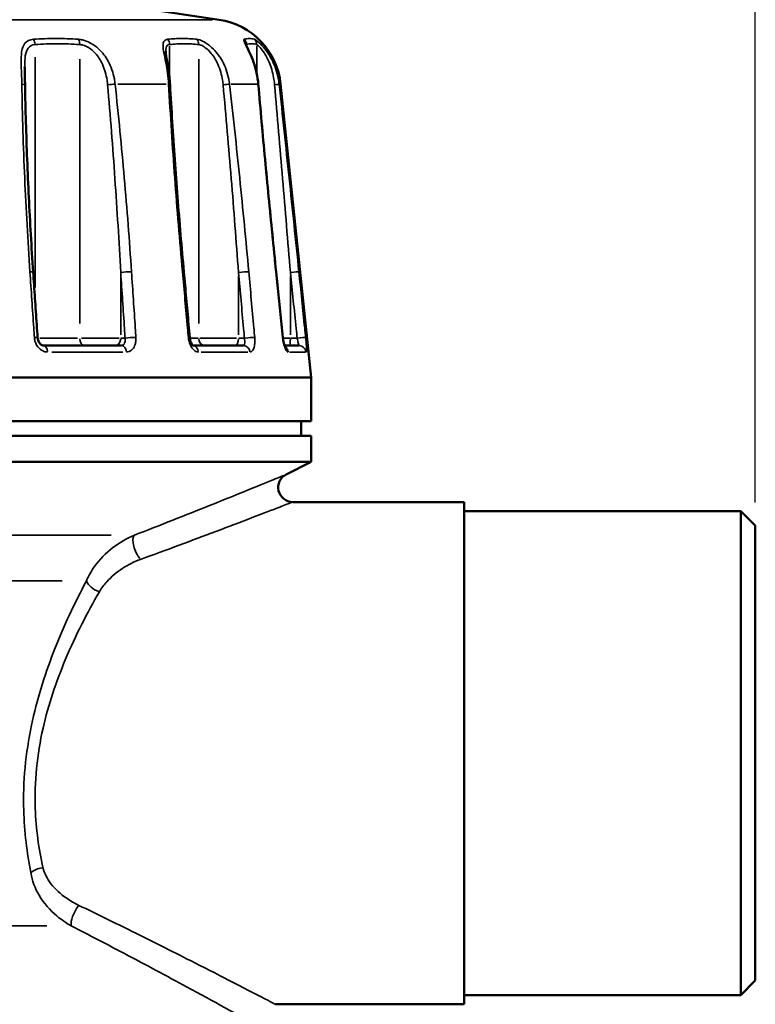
# Model space of a CAD drawing. Header units: millimetres. Extents: x 0 to 896, y -36 to 690.
# Tile 17 of 49: x 176 to 227, y 311 to 378. Entities that reach past the tile are written whole.
import ezdxf

# ---------------------------------------------------------------- set-up
doc = ezdxf.new("R2010")
doc.units = ezdxf.units.MM
for name, color, linetype, lineweight in [('Dimension (ANSI)', 7, 'Continuous', 25), ('Visible (ANSI)', 7, 'Continuous', 50), ('Visible Narrow (ANSI)', 7, 'Continuous', 35)]:
    doc.layers.add(name, color=color, linetype=linetype, lineweight=lineweight)
doc.styles.add('Note Text (ANSI)', font='tahoma.ttf')
doc.dimstyles.new('Default - mm (ANSI)', dxfattribs={"dimtxt": 3.048, "dimasz": 2.5, "dimexe": 3.175, "dimexo": 1.6002, "dimgap": 0.8, "dimtad": 0, "dimtoh": 1, "dimrnd": 1e-08, "dimzin": 4, "dimdsep": 46, "dimtxsty": 'Note Text (ANSI)', "dimcen": 0.09, "dimdle": 10, "dimclrd": 256, "dimclre": 256, "dimclrt": 256, "dimadec": 1, "dimazin": 1, "dimtfac": 1, "dimtofl": 0, "dimtmove": 0, "dimatfit": 3, "dimfxl": 1, "dimtolj": 1, "dimtzin": 4, "dimlwd": -1, "dimlwe": -1, "dimarcsym": 0})

# ---------------------------------------------------------------- blocks, each defined once
blk = doc.blocks.new('*D7')
at = {"layer": 'Defpoints', "color": 0, "transparency": 16777216}
for p in [(226.96, 431.552), (80.96, 343.552), (226.96, 343.552)]:
    blk.add_point(p, dxfattribs=at)
at = {"layer": 'Dimension (ANSI)', "transparency": 16777216}
for p, q in [((80.96, 345.152), (80.96, 434.727)), ((226.96, 345.152), (226.96, 434.727)), ((83.46, 431.552), (147.12, 431.552)), ((224.46, 431.552), (160.8, 431.552))]:
    blk.add_line(p, q, dxfattribs=at)
for points in [[(83.46, 431.969), (83.46, 431.135), (80.96, 431.552)], [(224.46, 431.969), (224.46, 431.135), (226.96, 431.552)]]:
    blk.add_solid(points, dxfattribs=at)
at = {"layer": 'Dimension (ANSI)', "transparency": 16777216, "insert": (147.92, 433.138), "char_height": 3.048, "attachment_point": 1, "style": 'Note Text (ANSI)'}
blk.add_mtext('\\A1;146.00', dxfattribs=at)

msp = doc.modelspace()

# ---------------------------------------------------------------- linework, layer by layer
at = {"layer": 'Visible (ANSI)'}
for p, q in [((163.264, 382.343), (190.131, 378.303)), ((194.361, 373.877), (196.46, 353.727)), ((178.066, 355.927), (183.428, 355.927)), ((188.34, 355.927), (191.8, 355.927)), ((194.632, 355.927), (195.608, 355.927)), ((111.46, 353.727), (196.46, 353.727)), ((196.46, 353.727), (196.46, 350.727)), ((111.46, 350.727), (196.46, 350.727)), ((195.76, 350.727), (195.76, 349.727)), ((111.46, 349.727), (196.46, 349.727)), ((196.46, 349.727), (196.46, 347.927)), ((111.46, 347.927), (196.46, 347.927)), ((194.749, 347.072), (196.46, 347.927)), ((195.196, 345.177), (206.96, 345.177)), ((206.96, 310.677), (206.96, 345.177)), ((206.96, 344.552), (225.96, 344.552)), ((225.96, 311.303), (225.96, 344.552)), ((226.96, 343.552), (225.96, 344.552)), ((226.96, 343.552), (226.96, 312.303)), ((226.96, 312.303), (225.96, 311.303)), ((206.96, 311.303), (225.96, 311.303)), ((194.001, 310.677), (206.96, 310.677))]:
    msp.add_line(p, q, dxfattribs=at)
for centre, radius, start, end in [((189.388, 373.359), 5, 5.94686, 81.44817), ((195.196, 346.177), 1, 116.56505, 270)]:
    msp.add_arc(centre, radius, start, end, dxfattribs=at)
for points, knots in [([(186.767, 373.852), (186.756, 374.041), (186.74, 374.228), (186.699, 374.593), (186.674, 374.772), (186.619, 375.115), (186.59, 375.279), (186.536, 375.583), (186.511, 375.724), (186.476, 375.966), (186.467, 376.068), (186.467, 376.133)], [0, 0, 0, 0, 0.0538892, 0.0538892, 0.1077784, 0.1077784, 0.1616676, 0.1616676, 0.2155568, 0.2155568, 0.2694461, 0.2694461, 0.2694461, 0.2694461]), ([(192.828, 373.868), (192.805, 374.133), (192.764, 374.394), (192.652, 374.901), (192.581, 375.147), (192.422, 375.606), (192.333, 375.821), (192.166, 376.195), (192.087, 376.357), (192.022, 376.501), (192.01, 376.529), (191.994, 376.568), (191.989, 376.581), (191.984, 376.595), (191.983, 376.598), (191.983, 376.598)], [0, 0, 0, 0, 0.0732362, 0.0732362, 0.1464724, 0.1464724, 0.2197087, 0.2197087, 0.2929449, 0.2929449, 0.3143399, 0.3143399, 0.3303941, 0.3303941, 0.3418765, 0.3418765, 0.3418765, 0.3418765]), ([(176.809, 373.833), (176.807, 373.922), (176.805, 374.009), (176.801, 374.183), (176.799, 374.269), (176.794, 374.439), (176.792, 374.523), (176.788, 374.687), (176.786, 374.768), (176.783, 374.926), (176.782, 375.003), (176.782, 375.077)], [0, 0, 0, 0, 0.0262188, 0.0262188, 0.0524376, 0.0524376, 0.0786564, 0.0786564, 0.1048752, 0.1048752, 0.131094, 0.131094, 0.131094, 0.131094]), ([(177.366, 360.971), (177.308, 361.829), (177.254, 362.687), (177.155, 364.403), (177.109, 365.261), (177.026, 366.976), (176.988, 367.834), (176.921, 369.549), (176.892, 370.406), (176.843, 372.12), (176.823, 372.977), (176.809, 373.833)], [0, 0, 0, 0, 0.259218, 0.259218, 0.518435, 0.518435, 0.777653, 0.777653, 1.03687, 1.03687, 1.296088, 1.296088, 1.296088, 1.296088]), ([(187.715, 360.983), (187.637, 361.841), (187.562, 362.7), (187.418, 364.416), (187.348, 365.274), (187.215, 366.991), (187.152, 367.849), (187.031, 369.565), (186.973, 370.423), (186.865, 372.138), (186.814, 372.995), (186.767, 373.852)], [0, 0, 0, 0, 0.259218, 0.259218, 0.518435, 0.518435, 0.777653, 0.777653, 1.03687, 1.03687, 1.296088, 1.296088, 1.296088, 1.296088]), ([(194.053, 360.989), (193.964, 361.848), (193.877, 362.707), (193.705, 364.425), (193.621, 365.283), (193.454, 367.001), (193.372, 367.86), (193.211, 369.577), (193.132, 370.436), (192.978, 372.152), (192.902, 373.01), (192.828, 373.868)], [0, 0, 0, 0, 0.259218, 0.259218, 0.518435, 0.518435, 0.777653, 0.777653, 1.03687, 1.03687, 1.296088, 1.296088, 1.296088, 1.296088]), ([(177.67, 356.461), (177.649, 356.762), (177.629, 357.062), (177.589, 357.664), (177.568, 357.964), (177.528, 358.566), (177.508, 358.867), (177.467, 359.468), (177.447, 359.769), (177.406, 360.37), (177.386, 360.671), (177.366, 360.971)], [0.3217516, 0.3217516, 0.3217516, 0.3217516, 0.4124534, 0.4124534, 0.5031551, 0.5031551, 0.5938569, 0.5938569, 0.6845586, 0.6845586, 0.7752604, 0.7752604, 0.7752604, 0.7752604]), ([(188.124, 356.473), (188.097, 356.773), (188.07, 357.074), (188.015, 357.675), (187.988, 357.976), (187.933, 358.577), (187.906, 358.878), (187.851, 359.48), (187.824, 359.78), (187.769, 360.382), (187.742, 360.682), (187.715, 360.983)], [0.3217516, 0.3217516, 0.3217516, 0.3217516, 0.4124534, 0.4124534, 0.5031551, 0.5031551, 0.5938569, 0.5938569, 0.6845586, 0.6845586, 0.7752604, 0.7752604, 0.7752604, 0.7752604]), ([(194.518, 356.479), (194.487, 356.779), (194.456, 357.08), (194.394, 357.681), (194.363, 357.982), (194.301, 358.584), (194.27, 358.884), (194.208, 359.486), (194.177, 359.786), (194.115, 360.388), (194.084, 360.688), (194.053, 360.989)], [0.3217516, 0.3217516, 0.3217516, 0.3217516, 0.4124534, 0.4124534, 0.5031551, 0.5031551, 0.5938569, 0.5938569, 0.6845586, 0.6845586, 0.7752604, 0.7752604, 0.7752604, 0.7752604]), ([(178.066, 355.927), (178.044, 355.927), (178.018, 355.932), (177.957, 355.955), (177.922, 355.975), (177.856, 356.029), (177.825, 356.062), (177.77, 356.138), (177.745, 356.182), (177.706, 356.274), (177.691, 356.324), (177.675, 356.403), (177.672, 356.432), (177.67, 356.461)], [0, 0, 0, 0, 0.0316753, 0.0316753, 0.0633505, 0.0633505, 0.0909736, 0.0909736, 0.1174431, 0.1174431, 0.1434666, 0.1434666, 0.1583763, 0.1583763, 0.1583763, 0.1583763]), ([(188.353, 355.917), (188.353, 355.917), (188.346, 355.922), (188.323, 355.942), (188.308, 355.958), (188.274, 356.004), (188.255, 356.034), (188.217, 356.107), (188.198, 356.152), (188.164, 356.252), (188.149, 356.307), (188.132, 356.4), (188.127, 356.436), (188.124, 356.473)], [0.0324188, 0.0324188, 0.0324188, 0.0324188, 0.0530811, 0.0530811, 0.0732294, 0.0732294, 0.0947915, 0.0947915, 0.1182123, 0.1182123, 0.1429687, 0.1429687, 0.1583763, 0.1583763, 0.1583763, 0.1583763]), ([(194.687, 355.801), (194.687, 355.801), (194.686, 355.803), (194.679, 355.813), (194.673, 355.826), (194.655, 355.865), (194.643, 355.894), (194.616, 355.972), (194.601, 356.023), (194.571, 356.144), (194.556, 356.214), (194.534, 356.35), (194.525, 356.414), (194.518, 356.479)], [0.0432949, 0.0432949, 0.0432949, 0.0432949, 0.0514424, 0.0514424, 0.0663108, 0.0663108, 0.0855325, 0.0855325, 0.1091736, 0.1091736, 0.1358714, 0.1358714, 0.1583758, 0.1583758, 0.1583758, 0.1583758])]:
    msp.add_open_spline(points, degree=3, knots=knots, dxfattribs=at)
at = {"layer": 'Visible Narrow (ANSI)'}
for p, q in [((118.234, 378.303), (189.686, 378.303)), ((186.735, 376.481), (186.735, 374.383)), ((192.02, 376.593), (192.02, 376.51)), ((192.715, 376.499), (192.715, 374.717)), ((177.496, 375.719), (177.496, 359.91)), ((180.561, 375.589), (180.561, 357.436)), ((188.735, 375.589), (188.735, 357.436)), ((186.501, 373.877), (183.191, 373.877)), ((192.728, 373.877), (190.967, 373.877)), ((194.361, 373.877), (194.269, 373.877)), ((183.378, 360.712), (183.378, 356.653)), ((191.467, 360.712), (191.467, 356.653)), ((195.032, 360.712), (195.032, 356.653)), ((180.416, 356.427), (177.817, 356.427)), ((183.273, 356.427), (180.685, 356.427)), ((183.667, 356.427), (183.394, 356.427)), ((188.705, 356.427), (188.159, 356.427)), ((191.328, 356.427), (188.819, 356.427)), ((191.856, 356.427), (191.487, 356.427)), ((195.006, 356.427), (194.55, 356.427)), ((195.474, 356.427), (195.055, 356.427)), ((183.526, 355.479), (178.641, 355.479)), ((192.098, 355.479), (188.91, 355.479)), ((196.07, 355.479), (194.962, 355.479)), ((125.205, 342.902), (182.715, 342.902)), ((179.362, 339.762), (128.558, 339.762)), ((178.314, 316.061), (129.606, 316.061))]:
    msp.add_line(p, q, dxfattribs=at)
for centre, major_axis, ratio, start_param, end_param in [((177.175, 376.598), (-0.033, 0.499), 0.641985, 4.710722, 5.435031), ((180.239, 376.598), (0.033, 0.499), 0.641985, 4.794535, 5.518844), ((186.302, 376.598), (-0.05, 0.498), 0.864943, 4.66629, 5.3906), ((188.302, 376.598), (0.05, 0.498), 0.864943, 4.838967, 5.563276), ((191.528, 376.598), (-0.138, 0.48), 0.983577, 4.476467, 5.200777), ((192.222, 376.598), (0.138, 0.48), 0.983577, 5.02879, 5.753099), ((176.309, 373.825), (0.5, 0.008), 0.113583, 0.048897, 0.929052), ((182.635, 373.825), (0.497, 0.055), 0.036218, 0.820704, 1.833486), ((186.268, 373.825), (0.499, 0.027), 0.101005, 0.031353, 0.595711), ((190.397, 373.825), (0.497, 0.057), 0.003229, 4.796598, 5.809381), ((192.329, 373.825), (0.498, 0.043), 0.076244, 0.013874, 0.263612), ((193.763, 373.825), (0.497, 0.053), 0.042287, 5.143584, 6.156366), ((176.867, 360.938), (0.499, 0.034), 0.079838, 0.048935, 0.929767), ((183.761, 360.938), (0.499, 0.034), 0.079838, 0.845223, 2.356795), ((187.217, 360.938), (0.498, 0.045), 0.052111, 0.031498, 0.598467), ((191.717, 360.938), (0.498, 0.045), 0.052111, 0.496486, 2.008058), ((193.556, 360.938), (0.497, 0.051), 0.018098, 0.014116, 0.268213), ((195.118, 360.938), (0.497, 0.051), 0.018098, 0.14885, 1.660422), ((177.171, 356.427), (0.499, 0.034), 0.079828, 0.048874, 0.9286), ((180.882, 356.427), (0, -0.5), 0.642788, 4.790929, 6.204645), ((182.995, 356.427), (0, -0.5), 0.766044, 0.07854, 1.492257), ((184.065, 356.427), (0.499, 0.034), 0.079828, 0.846391, 2.356857), ((187.626, 356.427), (0.498, 0.045), 0.052104, 0.031437, 0.5973), ((189.168, 356.427), (0, -0.5), 0.866025, 4.790929, 6.204645), ((191.217, 356.427), (0, -0.5), 0.5, 0.07854, 1.492257), ((192.126, 356.427), (0.498, 0.045), 0.052104, 0.497654, 2.00812), ((194.021, 356.427), (0.497, 0.051), 0.018095, 0.014055, 0.267045), ((194.945, 356.427), (0, -0.5), 0.173648, 0.07854, 1.492257), ((195.584, 356.427), (0.497, 0.051), 0.018095, 0.150018, 1.660483), ((178.066, 355.427), (0, 0.5), 0.576421, 4.889532, 6.209835), ((183.428, 355.427), (0, 0.5), 0.704644, 4.889532, 6.209835), ((188.3, 355.427), (0, 0.5), 0.821141, 4.88428, 6.110064), ((191.8, 355.427), (0, 0.5), 0.904833, 4.889532, 6.209835), ((194.392, 355.427), (0, -0.5), 0.96682, 1.717779, 2.495209), ((195.608, 355.427), (0, 0.5), 0.995886, 4.889532, 6.209835), ((184.738, 342.007), (-0.36, 0.933), 0.39968, 0.283139, 2.264378), ((181.912, 339.653), (-0.879, 0.477), 0.593218, 0.650162, 1.817412), ((178.039, 319.613), (-0.978, -0.208), 0.447653, 4.667345, 5.562529), ((180.503, 316.866), (-0.453, -0.892), 0.326217, 4.233353, 5.886174)]:
    msp.add_ellipse(centre, major_axis=major_axis, ratio=ratio, start_param=start_param, end_param=end_param, dxfattribs=at)
for points, knots in [([(177.384, 376.958), (177.129, 376.939), (176.928, 376.845), (176.559, 376.391), (176.531, 375.885), (176.55, 374.862), (176.577, 374.373), (176.587, 373.877)], [-0.4103085, -0.4103085, -0.4103085, -0.4103085, -0.3109099, -0.3109099, -0.1349529, -0.1349529, 0, 0, 0, 0]), ([(180.476, 376.958), (179.959, 376.995), (179.442, 377.012), (178.411, 377.012), (177.897, 376.995), (177.384, 376.958)], [-0.4001666, -0.4001666, -0.4001666, -0.4001666, -0.2000833, -0.2000833, 0, 0, 0, 0]), ([(182.992, 373.877), (182.98, 373.996), (182.962, 374.114), (182.862, 374.66), (182.722, 375.078), (182.347, 375.762), (182.134, 376.043), (181.691, 376.455), (181.478, 376.606), (181.093, 376.805), (180.924, 376.869), (180.664, 376.935), (180.567, 376.951), (180.476, 376.958)], [-0.4103005, -0.4103005, -0.4103005, -0.4103005, -0.3779456, -0.3779456, -0.2599253, -0.2599253, -0.1647414, -0.1647414, -0.091523, -0.091523, -0.0352012, -0.0352012, 0, 0, 0, 0]), ([(186.593, 376.958), (186.433, 376.94), (186.337, 376.85), (186.242, 376.413), (186.37, 375.915), (186.566, 374.887), (186.641, 374.386), (186.67, 373.877)], [-0.4103091, -0.4103091, -0.4103091, -0.4103091, -0.3138849, -0.3138849, -0.1383999, -0.1383999, 0, 0, 0, 0]), ([(188.611, 376.958), (188.272, 376.995), (187.934, 377.012), (187.261, 377.012), (186.926, 376.995), (186.593, 376.958)], [-0.4001666, -0.4001666, -0.4001666, -0.4001666, -0.2000833, -0.2000833, 0, 0, 0, 0]), ([(190.851, 373.877), (190.837, 373.994), (190.82, 374.11), (190.714, 374.655), (190.567, 375.072), (190.191, 375.758), (189.982, 376.04), (189.574, 376.453), (189.384, 376.605), (189.064, 376.805), (188.93, 376.869), (188.739, 376.935), (188.671, 376.951), (188.611, 376.958)], [-0.4103005, -0.4103005, -0.4103005, -0.4103005, -0.3784798, -0.3784798, -0.2603974, -0.2603974, -0.1650406, -0.1650406, -0.0916892, -0.0916892, -0.0352651, -0.0352651, 0, 0, 0, 0]), ([(191.866, 376.958), (191.814, 376.941), (191.827, 376.861), (192.003, 376.454), (192.274, 375.969), (192.639, 374.933), (192.761, 374.41), (192.808, 373.877)], [-0.4103106, -0.4103106, -0.4103106, -0.4103106, -0.3194642, -0.3194642, -0.1448524, -0.1448524, 0, 0, 0, 0]), ([(192.567, 376.958), (192.447, 376.995), (192.328, 377.012), (192.094, 377.012), (191.979, 376.995), (191.866, 376.958)], [-0.4001666, -0.4001666, -0.4001666, -0.4001666, -0.2000833, -0.2000833, 0, 0, 0, 0]), ([(194.26, 373.877), (194.245, 374.011), (194.225, 374.145), (194.118, 374.703), (193.977, 375.117), (193.643, 375.791), (193.466, 376.065), (193.146, 376.468), (193.007, 376.614), (192.795, 376.809), (192.715, 376.872), (192.617, 376.936), (192.588, 376.951), (192.567, 376.958)], [-0.4103018, -0.4103018, -0.4103018, -0.4103018, -0.3737343, -0.3737343, -0.2562799, -0.2562799, -0.1624309, -0.1624309, -0.0902394, -0.0902394, -0.0347075, -0.0347075, 0, 0, 0, 0]), ([(176.782, 375.077), (176.782, 375.088), (176.782, 375.1), (176.784, 375.633), (176.82, 376.087), (177.13, 376.496), (177.294, 376.581), (177.496, 376.598)], [0.131094, 0.131094, 0.131094, 0.131094, 0.1349529, 0.1349529, 0.3109099, 0.3109099, 0.4103085, 0.4103085, 0.4103085, 0.4103085]), ([(177.496, 376.598), (178.007, 376.631), (178.518, 376.647), (179.539, 376.647), (180.05, 376.631), (180.561, 376.598)], [0, 0, 0, 0, 0.2000833, 0.2000833, 0.4001666, 0.4001666, 0.4001666, 0.4001666]), ([(180.561, 376.598), (180.632, 376.592), (180.708, 376.578), (180.911, 376.518), (181.042, 376.46), (181.338, 376.281), (181.501, 376.145), (181.836, 375.774), (181.996, 375.522), (182.277, 374.906), (182.38, 374.53), (182.455, 374.039), (182.468, 373.932), (182.477, 373.825)], [0, 0, 0, 0, 0.0352012, 0.0352012, 0.091523, 0.091523, 0.1647414, 0.1647414, 0.2599253, 0.2599253, 0.3779456, 0.3779456, 0.4103005, 0.4103005, 0.4103005, 0.4103005]), ([(186.467, 376.133), (186.467, 376.221), (186.474, 376.297), (186.525, 376.501), (186.606, 376.582), (186.735, 376.598)], [0.2694461, 0.2694461, 0.2694461, 0.2694461, 0.3138849, 0.3138849, 0.4103091, 0.4103091, 0.4103091, 0.4103091]), ([(186.735, 376.598), (187.068, 376.631), (187.401, 376.647), (188.068, 376.647), (188.402, 376.631), (188.735, 376.598)], [0, 0, 0, 0, 0.2000833, 0.2000833, 0.4001666, 0.4001666, 0.4001666, 0.4001666]), ([(188.735, 376.598), (188.782, 376.592), (188.834, 376.577), (188.982, 376.518), (189.084, 376.46), (189.326, 376.28), (189.468, 376.144), (189.772, 375.772), (189.926, 375.518), (190.203, 374.901), (190.311, 374.525), (190.388, 374.035), (190.401, 373.93), (190.411, 373.825)], [0, 0, 0, 0, 0.0352651, 0.0352651, 0.0916892, 0.0916892, 0.1650406, 0.1650406, 0.2603974, 0.2603974, 0.3784798, 0.3784798, 0.4103005, 0.4103005, 0.4103005, 0.4103005]), ([(192.02, 376.598), (192.136, 376.631), (192.252, 376.647), (192.483, 376.647), (192.599, 376.631), (192.715, 376.598)], [0, 0, 0, 0, 0.2000833, 0.2000833, 0.4001666, 0.4001666, 0.4001666, 0.4001666]), ([(192.715, 376.598), (192.731, 376.592), (192.753, 376.578), (192.826, 376.52), (192.885, 376.464), (193.04, 376.289), (193.142, 376.157), (193.374, 375.795), (193.502, 375.548), (193.744, 374.941), (193.845, 374.569), (193.923, 374.066), (193.937, 373.946), (193.948, 373.825)], [0, 0, 0, 0, 0.0347075, 0.0347075, 0.0902394, 0.0902394, 0.1624309, 0.1624309, 0.2562799, 0.2562799, 0.3737343, 0.3737343, 0.4103018, 0.4103018, 0.4103018, 0.4103018]), ([(176.587, 373.877), (176.622, 371.731), (176.691, 369.583), (176.879, 365.287), (176.998, 363.138), (177.143, 360.99)], [-1.296088, -1.296088, -1.296088, -1.296088, -0.648044, -0.648044, 0, 0, 0, 0]), ([(182.477, 373.825), (182.665, 371.679), (182.831, 369.531), (183.13, 365.235), (183.263, 363.086), (183.378, 360.938)], [0, 0, 0, 0, 0.648044, 0.648044, 1.296088, 1.296088, 1.296088, 1.296088]), ([(184.121, 360.99), (183.976, 363.138), (183.811, 365.287), (183.437, 369.583), (183.229, 371.731), (182.992, 373.877)], [-1.296088, -1.296088, -1.296088, -1.296088, -0.648044, -0.648044, 0, 0, 0, 0]), ([(186.67, 373.877), (186.787, 371.731), (186.928, 369.583), (187.246, 365.287), (187.423, 363.138), (187.618, 360.99)], [-1.296088, -1.296088, -1.296088, -1.296088, -0.648044, -0.648044, 0, 0, 0, 0]), ([(190.411, 373.825), (190.609, 371.679), (190.794, 369.531), (191.145, 365.235), (191.311, 363.086), (191.467, 360.938)], [0, 0, 0, 0, 0.648044, 0.648044, 1.296088, 1.296088, 1.296088, 1.296088]), ([(192.172, 360.99), (191.977, 363.138), (191.77, 365.287), (191.331, 369.583), (191.099, 371.731), (190.851, 373.877)], [-1.296088, -1.296088, -1.296088, -1.296088, -0.648044, -0.648044, 0, 0, 0, 0]), ([(192.808, 373.877), (192.993, 371.731), (193.189, 369.583), (193.598, 365.287), (193.811, 363.138), (194.033, 360.99)], [-1.296088, -1.296088, -1.296088, -1.296088, -0.648044, -0.648044, 0, 0, 0, 0]), ([(193.948, 373.825), (194.132, 371.679), (194.314, 369.531), (194.675, 365.235), (194.854, 363.086), (195.032, 360.938)], [0, 0, 0, 0, 0.648044, 0.648044, 1.296088, 1.296088, 1.296088, 1.296088]), ([(195.615, 360.99), (195.393, 363.138), (195.169, 365.287), (194.718, 369.583), (194.49, 371.731), (194.26, 373.877)], [-1.296088, -1.296088, -1.296088, -1.296088, -0.648044, -0.648044, 0, 0, 0, 0]), ([(177.143, 360.99), (177.23, 359.705), (177.317, 358.419), (177.418, 356.916), (177.433, 356.698), (177.447, 356.479)], [-0.7752604, -0.7752604, -0.7752604, -0.7752604, -0.3876302, -0.3876302, -0.3217516, -0.3217516, -0.3217516, -0.3217516]), ([(183.378, 360.938), (183.465, 359.653), (183.551, 358.368), (183.653, 356.864), (183.667, 356.646), (183.682, 356.427)], [0, 0, 0, 0, 0.3876302, 0.3876302, 0.4535088, 0.4535088, 0.4535088, 0.4535088]), ([(184.424, 356.479), (184.409, 356.698), (184.395, 356.916), (184.294, 358.419), (184.207, 359.705), (184.121, 360.99)], [-0.4535088, -0.4535088, -0.4535088, -0.4535088, -0.3876302, -0.3876302, 0, 0, 0, 0]), ([(187.618, 360.99), (187.735, 359.705), (187.851, 358.419), (187.988, 356.916), (188.008, 356.698), (188.028, 356.479)], [-0.7752604, -0.7752604, -0.7752604, -0.7752604, -0.3876302, -0.3876302, -0.3217516, -0.3217516, -0.3217516, -0.3217516]), ([(191.467, 360.938), (191.584, 359.653), (191.7, 358.368), (191.837, 356.864), (191.856, 356.646), (191.876, 356.427)], [0, 0, 0, 0, 0.3876302, 0.3876302, 0.4535088, 0.4535088, 0.4535088, 0.4535088]), ([(192.581, 356.479), (192.561, 356.698), (192.542, 356.916), (192.405, 358.419), (192.289, 359.705), (192.172, 360.99)], [-0.4535088, -0.4535088, -0.4535088, -0.4535088, -0.3876302, -0.3876302, 0, 0, 0, 0]), ([(194.033, 360.99), (194.166, 359.705), (194.298, 358.419), (194.454, 356.916), (194.476, 356.698), (194.499, 356.479)], [-0.7752604, -0.7752604, -0.7752604, -0.7752604, -0.3876302, -0.3876302, -0.3217516, -0.3217516, -0.3217516, -0.3217516]), ([(195.032, 360.938), (195.164, 359.653), (195.297, 358.368), (195.452, 356.864), (195.474, 356.646), (195.497, 356.427)], [0, 0, 0, 0, 0.3876302, 0.3876302, 0.4535088, 0.4535088, 0.4535088, 0.4535088]), ([(196.08, 356.479), (196.058, 356.698), (196.035, 356.916), (195.88, 358.419), (195.747, 359.705), (195.615, 360.99)], [-0.4535088, -0.4535088, -0.4535088, -0.4535088, -0.3876302, -0.3876302, 0, 0, 0, 0]), ([(177.447, 356.479), (177.453, 356.394), (177.468, 356.309), (177.546, 356.038), (177.647, 355.865), (177.878, 355.635), (177.995, 355.561), (178.195, 355.493), (178.274, 355.479), (178.353, 355.479)], [-0.1583763, -0.1583763, -0.1583763, -0.1583763, -0.1326893, -0.1326893, -0.0737163, -0.0737163, -0.0283524, -0.0283524, 0, 0, 0, 0]), ([(183.682, 356.427), (183.687, 356.394), (183.689, 356.361), (183.69, 356.277), (183.685, 356.227), (183.661, 356.122), (183.639, 356.07), (183.572, 355.975), (183.521, 355.941), (183.453, 355.928), (183.441, 355.927), (183.428, 355.927)], [0, 0, 0, 0, 0.0199248, 0.0199248, 0.0518045, 0.0518045, 0.093248, 0.093248, 0.1471247, 0.1471247, 0.1583749, 0.1583749, 0.1583749, 0.1583749]), ([(183.779, 355.479), (183.806, 355.479), (183.832, 355.481), (183.985, 355.505), (184.103, 355.574), (184.268, 355.764), (184.326, 355.869), (184.396, 356.079), (184.416, 356.179), (184.428, 356.347), (184.428, 356.413), (184.424, 356.479)], [-0.1583749, -0.1583749, -0.1583749, -0.1583749, -0.1471247, -0.1471247, -0.093248, -0.093248, -0.0518045, -0.0518045, -0.0199248, -0.0199248, 0, 0, 0, 0]), ([(188.028, 356.479), (188.035, 356.396), (188.049, 356.313), (188.115, 356.042), (188.194, 355.868), (188.367, 355.636), (188.453, 355.561), (188.597, 355.493), (188.654, 355.479), (188.709, 355.479)], [-0.1583763, -0.1583763, -0.1583763, -0.1583763, -0.1332534, -0.1332534, -0.0740297, -0.0740297, -0.028473, -0.028473, 0, 0, 0, 0]), ([(191.876, 356.427), (191.882, 356.394), (191.887, 356.361), (191.897, 356.278), (191.9, 356.228), (191.901, 356.122), (191.895, 356.07), (191.871, 355.975), (191.849, 355.941), (191.813, 355.928), (191.807, 355.927), (191.8, 355.927)], [0, 0, 0, 0, 0.0198956, 0.0198956, 0.0517285, 0.0517285, 0.0931114, 0.0931114, 0.146909, 0.146909, 0.1583749, 0.1583749, 0.1583749, 0.1583749]), ([(192.25, 355.479), (192.267, 355.479), (192.283, 355.481), (192.373, 355.506), (192.439, 355.575), (192.527, 355.764), (192.556, 355.869), (192.586, 356.08), (192.592, 356.18), (192.59, 356.347), (192.587, 356.413), (192.581, 356.479)], [-0.1583749, -0.1583749, -0.1583749, -0.1583749, -0.146909, -0.146909, -0.0931114, -0.0931114, -0.0517285, -0.0517285, -0.0198956, -0.0198956, 0, 0, 0, 0]), ([(194.499, 356.479), (194.524, 356.236), (194.575, 355.996), (194.683, 355.686), (194.734, 355.587), (194.815, 355.497), (194.845, 355.479), (194.873, 355.479)], [-0.1583758, -0.1583758, -0.1583758, -0.1583758, -0.085096, -0.085096, -0.0327292, -0.0327292, 0, 0, 0, 0]), ([(195.497, 356.427), (195.504, 356.395), (195.511, 356.362), (195.529, 356.279), (195.539, 356.229), (195.563, 356.124), (195.575, 356.072), (195.597, 355.977), (195.606, 355.942), (195.608, 355.929), (195.608, 355.927), (195.608, 355.927)], [0, 0, 0, 0, 0.0197654, 0.0197654, 0.05139, 0.05139, 0.092502, 0.092502, 0.1459476, 0.1459476, 0.1583747, 0.1583747, 0.1583747, 0.1583747]), ([(196.103, 355.479), (196.107, 355.479), (196.111, 355.482), (196.127, 355.509), (196.134, 355.578), (196.133, 355.768), (196.129, 355.873), (196.116, 356.082), (196.108, 356.181), (196.093, 356.348), (196.087, 356.414), (196.08, 356.479)], [-0.1583747, -0.1583747, -0.1583747, -0.1583747, -0.1459476, -0.1459476, -0.092502, -0.092502, -0.05139, -0.05139, -0.0197654, -0.0197654, 0, 0, 0, 0]), ([(194.747, 347.071), (194.748, 347.071), (194.716, 347.058), (194.513, 346.975), (194.232, 346.86), (193.349, 346.499), (192.678, 346.225), (191.175, 345.616), (190.342, 345.28), (187.862, 344.287), (186.118, 343.597), (184.32, 342.902)], [1.704788, 1.704788, 1.704788, 1.704788, 1.826329, 1.826329, 2.085184, 2.085184, 2.43078, 2.43078, 2.776375, 2.776375, 3.409585, 3.409585, 3.409585, 3.409585]), ([(184.738, 341.236), (186.544, 341.893), (188.292, 342.545), (190.779, 343.484), (191.614, 343.801), (193.121, 344.377), (193.794, 344.636), (194.678, 344.977), (194.96, 345.086), (195.163, 345.165), (195.195, 345.177), (195.195, 345.177)], [-3.409585, -3.409585, -3.409585, -3.409585, -2.776375, -2.776375, -2.43078, -2.43078, -2.085184, -2.085184, -1.826329, -1.826329, -1.704788, -1.704788, -1.704788, -1.704788]), ([(184.32, 342.902), (183.768, 342.672), (183.28, 342.379), (182.353, 341.665), (181.926, 341.23), (181.358, 340.437), (181.17, 340.111), (181.023, 339.762)], [-0.4447349, -0.4447349, -0.4447349, -0.4447349, -0.2881401, -0.2881401, -0.1108231, -0.1108231, 0, 0, 0, 0]), ([(181.912, 339.01), (182.054, 339.257), (182.227, 339.488), (182.737, 340.051), (183.106, 340.359), (183.888, 340.865), (184.292, 341.073), (184.738, 341.236)], [0, 0, 0, 0, 0.1108231, 0.1108231, 0.2881401, 0.2881401, 0.4447349, 0.4447349, 0.4447349, 0.4447349]), ([(181.023, 339.762), (180.245, 338.291), (179.447, 336.632), (178.142, 333.261), (177.612, 331.584), (176.849, 327.929), (176.661, 325.938), (176.758, 322.521), (176.943, 321.07), (177.215, 319.723)], [-2.212307, -2.212307, -2.212307, -2.212307, -1.588571, -1.588571, -1.051366, -1.051366, -0.462062, -0.462062, 0, 0, 0, 0]), ([(178.039, 320.069), (177.753, 321.342), (177.557, 322.714), (177.446, 325.944), (177.635, 327.825), (178.413, 331.28), (178.955, 332.865), (180.294, 336.052), (181.113, 337.62), (181.912, 339.01)], [0, 0, 0, 0, 0.462062, 0.462062, 1.051366, 1.051366, 1.588571, 1.588571, 2.212307, 2.212307, 2.212307, 2.212307]), ([(180.503, 317.473), (180.208, 317.614), (179.93, 317.776), (179.255, 318.245), (178.885, 318.58), (178.331, 319.295), (178.129, 319.667), (178.039, 320.069)], [0, 0, 0, 0, 0.104811, 0.104811, 0.2725085, 0.2725085, 0.4182759, 0.4182759, 0.4182759, 0.4182759]), ([(177.215, 319.723), (177.288, 319.156), (177.497, 318.632), (178.101, 317.622), (178.52, 317.15), (179.304, 316.489), (179.632, 316.26), (179.983, 316.061)], [-0.4182759, -0.4182759, -0.4182759, -0.4182759, -0.2725085, -0.2725085, -0.104811, -0.104811, 0, 0, 0, 0]), ([(194, 310.678), (194, 310.678), (193.976, 310.691), (193.842, 310.76), (193.688, 310.84), (192.957, 311.22), (192.103, 311.662), (190.299, 312.59), (189.406, 313.048), (187.12, 314.21), (185.675, 314.937), (182.982, 316.271), (181.755, 316.871), (180.503, 317.473)], [-2.239571, -2.239571, -2.239571, -2.239571, -2.116568, -2.116568, -1.908402, -1.908402, -1.403971, -1.403971, -1.006611, -1.006611, -0.445687, -0.445687, 0, 0, 0, 0]), ([(179.983, 316.061), (181.226, 315.424), (182.445, 314.789), (185.121, 313.378), (186.558, 312.608), (188.833, 311.379), (189.722, 310.895), (191.519, 309.913), (192.369, 309.445), (193.097, 309.044), (193.251, 308.959), (193.384, 308.885), (193.408, 308.872), (193.408, 308.872)], [0, 0, 0, 0, 0.445687, 0.445687, 1.006611, 1.006611, 1.403971, 1.403971, 1.908402, 1.908402, 2.116568, 2.116568, 2.239571, 2.239571, 2.239571, 2.239571])]:
    msp.add_open_spline(points, degree=3, knots=knots, dxfattribs=at)
msp.add_open_spline([(191.994, 376.568), (191.999, 376.583), (192.007, 376.593), (192.02, 376.598)], degree=3, dxfattribs=at)

# ---------------------------------------------------------------- dimensions: what is measured, and where the dimension line sits
at = {"layer": 'Dimension (ANSI)'}
dim = msp.add_linear_dim(base=(226.96, 431.552), p1=(80.96, 343.552), p2=(226.96, 343.552), angle=180, dimstyle='Default - mm (ANSI)', override={"dimgap": 0.8, "dimtoh": 0, "dimdec": 2, "dimtol": 0, "dimlim": 0, "dimtp": 0, "dimtm": 0, "dimtdec": 2, "dimatfit": 1}, dxfattribs=at)
dim.commit()
dim.dimension.update_dxf_attribs({"geometry": '*D7', "text_midpoint": (153.96, 431.552), "dimtype": 160})

doc.saveas('drawing.dxf')
